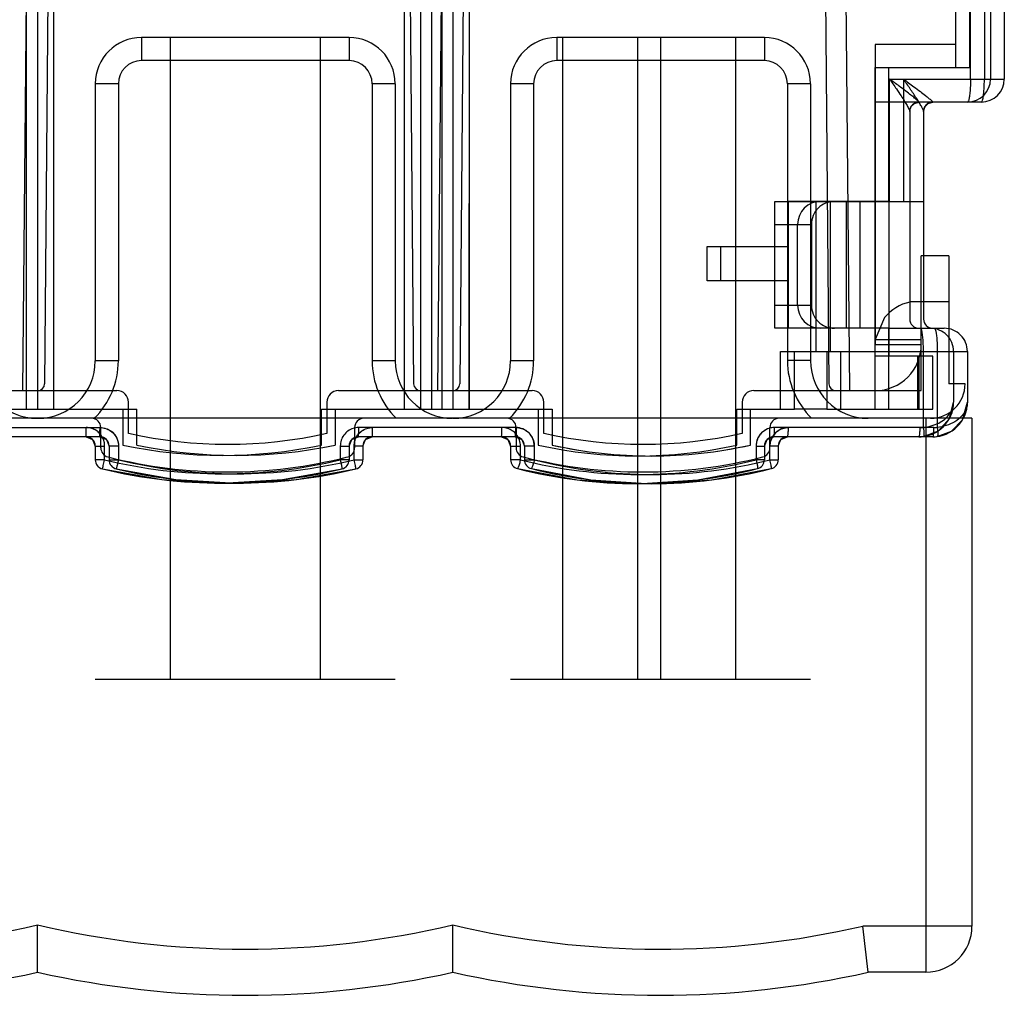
# Model space of a CAD drawing. Header units: millimetres. Extents: x 11.4 to 96.6, y 37.9 to 115.1.
# Tile 3 of 4: x 54 to 96.6, y 37.9 to 80.2. Entities that reach past the tile are written whole.
import ezdxf

# ---------------------------------------------------------------- set-up
doc = ezdxf.new("R2010")
doc.units = ezdxf.units.MM
doc.header["$LTSCALE"] = 9.928745
doc.layers.get('0').update_dxf_attribs({"linetype": 'CONTINUOUS'})
doc.layers.add('INTFCLR_14552', color=7, linetype='CONTINUOUS')
doc.layers.add('INTFCLR_40899', color=7, linetype='CONTINUOUS')

msp = doc.modelspace()

# ---------------------------------------------------------------- linework, layer by layer
at = {"color": 7}
for p, q in [((94.536, 79.131), (94.536, 114.131)), ((54.5, 111.631), (54.086, 64.131)), ((72.086, 64.131), (72.5, 111.631)), ((89.936, 64.131), (89.521, 111.631)), ((55.413, 107.353), (55.038, 64.428)), ((70.658, 107.353), (71.033, 64.428)), ((73.413, 107.353), (73.038, 64.428)), ((88.658, 107.353), (89.033, 64.431)), ((94.536, 79.131), (91.036, 79.131)), ((91.036, 79.131), (91.036, 66.131)), ((94.236, 69.971), (93.036, 69.971)), ((93.036, 64.131), (93.036, 69.971)), ((94.236, 69.971), (94.236, 64.431)), ((94.236, 67.971), (92.536, 67.971)), ((91.445, 67.299), (91.036, 66.351)), ((91.036, 66.351), (93.036, 66.351)), ((91.036, 66.131), (93.036, 66.131)), ((49.776, 64.131), (58.176, 64.131)), ((67.776, 64.131), (76.176, 64.131)), ((85.776, 64.131), (93.036, 64.131)), ((94.936, 64.431), (94.236, 64.431)), ((58.676, 62.28), (58.676, 63.631)), ((67.276, 63.631), (67.276, 62.28)), ((76.676, 62.28), (76.676, 63.631)), ((85.276, 63.631), (85.276, 62.28)), ((57.076, 62.931), (50.876, 62.931)), ((75.076, 62.931), (68.876, 62.931)), ((93.436, 62.931), (86.876, 62.931)), ((57.476, 61.649), (57.476, 62.531)), ((68.476, 62.531), (68.476, 61.649)), ((75.476, 62.531), (75.476, 61.649)), ((86.476, 61.649), (86.476, 62.531))]:
    msp.add_line(p, q, dxfattribs=at)
for centre, radius, start, end in [((92.984, 66.022), 2, 102.9722, 140.3262), ((91.036, 66.131), 2, 270, 360), ((54.738, 64.431), 0.3, 270, 359.5), ((58.176, 63.631), 0.5, 0, 90), ((67.776, 63.631), 0.5, 90, 180), ((71.333, 64.431), 0.3, 180.5, 270), ((72.738, 64.431), 0.3, 270, 359.5), ((76.176, 63.631), 0.5, 0, 90), ((85.776, 63.631), 0.5, 90, 180), ((89.333, 64.431), 0.3, 180.5, 270), ((93.436, 64.431), 1.5, 270, 360), ((57.076, 62.531), 0.4, 0, 90), ((68.876, 62.531), 0.4, 90, 180), ((75.076, 62.531), 0.4, 0, 90), ((86.876, 62.531), 0.4, 90, 180), ((62.976, 81.608), 19.8, 257.457, 282.543), ((80.976, 81.608), 19.8, 257.457, 282.543), ((57.876, 61.649), 0.4, 180, 255.6661), ((68.076, 61.649), 0.4, 284.3339, 360), ((75.876, 61.649), 0.4, 180, 255.6661), ((86.076, 61.649), 0.4, 284.3339, 360), ((62.976, 81.608), 21, 255.674, 284.326), ((80.976, 81.608), 21, 255.674, 284.326)]:
    msp.add_arc(centre, radius, start, end, dxfattribs=at)
at = {"layer": 'INTFCLR_14552', "color": 7}
for p, q in [((68.235, 79.431), (59.235, 79.431)), ((59.235, 79.431), (59.235, 78.431)), ((60.485, 79.431), (60.485, 51.631)), ((66.985, 79.431), (66.985, 51.631)), ((68.235, 79.431), (68.235, 78.431)), ((86.235, 79.431), (77.235, 79.431)), ((77.235, 79.431), (77.235, 78.431)), ((77.485, 79.431), (77.485, 51.631)), ((80.735, 79.431), (80.735, 51.631)), ((81.735, 79.431), (81.735, 51.631)), ((84.985, 79.431), (84.985, 51.631)), ((86.235, 79.431), (86.235, 78.431)), ((68.235, 78.431), (59.235, 78.431)), ((86.235, 78.431), (77.235, 78.431)), ((57.235, 77.431), (57.235, 65.421)), ((58.235, 77.431), (57.235, 77.431)), ((58.235, 77.431), (58.235, 65.421)), ((70.235, 77.431), (69.235, 77.431)), ((69.235, 77.431), (69.235, 65.421)), ((70.235, 77.431), (70.235, 65.421)), ((76.235, 77.431), (75.235, 77.431)), ((75.235, 77.431), (75.235, 65.421)), ((76.235, 77.431), (76.235, 65.421)), ((88.235, 77.431), (87.235, 77.431)), ((87.235, 77.431), (87.235, 65.431)), ((88.235, 77.431), (88.235, 65.431)), ((58.235, 65.421), (57.235, 65.421)), ((70.235, 65.421), (69.235, 65.421)), ((76.235, 65.421), (75.235, 65.421)), ((88.235, 65.431), (87.235, 65.431)), ((95.235, 62.931), (14.235, 62.931)), ((93.235, 62.931), (93.235, 38.931)), ((95.235, 62.931), (95.235, 40.931)), ((57.235, 51.631), (70.235, 51.631)), ((75.235, 51.631), (88.235, 51.631)), ((95.235, 40.931), (90.51, 40.931)), ((93.235, 38.931), (90.735, 38.931))]:
    msp.add_line(p, q, dxfattribs=at)
for centre, radius, start, end in [((59.235, 77.431), 2, 90, 180), ((68.235, 77.431), 2, 0, 90), ((77.235, 77.431), 2, 90, 180), ((86.235, 77.431), 2, 0, 90), ((59.235, 77.431), 1, 90.0005, 180), ((68.235, 77.431), 1, 0, 89.9995), ((77.235, 77.431), 1, 90.0005, 180), ((86.235, 77.431), 1, 0, 89.9995), ((54.725, 65.421), 2.49, 180, 270), ((54.745, 65.421), 2.49, 270, 360), ((54.745, 65.421), 3.49, 314.4807, 360), ((72.725, 65.421), 3.49, 179.9998, 225.5192), ((72.725, 65.421), 2.49, 180, 270), ((72.745, 65.421), 2.49, 270, 360), ((72.745, 65.421), 3.49, 314.4807, 360), ((90.735, 65.431), 3.5, 180, 225.5863), ((90.735, 65.431), 2.5, 180, 270), ((45.735, 78.931), 39, 256.6576, 283.3424), ((63.735, 78.931), 39, 256.6576, 283.3424), ((81.735, 78.931), 39, 256.6576, 283.0028), ((-623.984, -40.473), 719.117, 6.339468, 6.499824), ((93.235, 40.931), 2, 270, 360), ((45.735, 78.931), 41, 257.3196, 282.6804), ((63.735, 78.931), 41, 257.3196, 282.6804), ((81.735, 78.931), 41, 257.3196, 282.6804)]:
    msp.add_arc(centre, radius, start, end, dxfattribs=at)
for points in [[(54.735, 38.931), (54.735, 38.955), (54.735, 39.052), (54.735, 39.267), (54.735, 39.599), (54.735, 40.01), (54.735, 40.479), (54.735, 40.807), (54.735, 40.984)], [(72.735, 38.931), (72.735, 38.955), (72.735, 39.052), (72.735, 39.267), (72.735, 39.599), (72.735, 40.01), (72.735, 40.479), (72.735, 40.807), (72.735, 40.984)]]:
    msp.add_open_spline(points, degree=3, knots=[0, 0, 0, 0, 0.035028, 0.142338, 0.313412, 0.520743, 0.742379, 1, 1, 1, 1], dxfattribs=at)
at = {"layer": 'INTFCLR_40899', "color": 7}
for p, q in [((54.239, 112.631), (54.239, 63.331)), ((71.812, 112.631), (71.812, 63.331)), ((72.258, 112.631), (72.258, 63.331)), ((54.736, 106.981), (54.736, 63.331)), ((71.336, 106.981), (71.336, 63.331)), ((72.736, 106.981), (72.736, 63.331)), ((55.436, 63.331), (55.436, 94.631)), ((70.636, 63.331), (70.636, 94.631)), ((73.446, 94.633), (73.425, 63.332)), ((73.436, 94.631), (73.436, 63.331)), ((95.172, 77.631), (95.172, 81.631)), ((95.172, 77.631), (95.172, 81.631)), ((95.772, 81.631), (95.772, 77.631)), ((95.772, 81.631), (95.772, 77.631)), ((96.036, 81.631), (96.036, 77.631)), ((96.636, 81.631), (96.636, 77.631)), ((94.536, 78.131), (94.536, 81.131)), ((95.135, 78.13), (95.137, 81.13)), ((95.136, 78.131), (95.136, 81.131)), ((91.036, 78.131), (95.136, 78.131)), ((91.036, 72.331), (91.036, 78.131)), ((91.634, 72.33), (91.637, 78.132)), ((91.636, 72.331), (91.636, 78.131)), ((91.637, 78.132), (95.135, 78.13)), ((91.661, 77.631), (95.772, 77.631)), ((91.661, 72.331), (91.661, 77.631)), ((91.661, 72.331), (91.661, 77.631)), ((92.261, 77.631), (92.261, 72.331)), ((92.261, 77.631), (92.261, 72.331)), ((95.772, 77.631), (96.636, 77.631)), ((95.636, 76.631), (91.036, 76.631)), ((92.536, 76.242), (92.536, 67.231)), ((93.136, 76.242), (93.136, 67.231)), ((86.686, 72.331), (92.261, 72.331)), ((86.686, 70.381), (86.686, 72.331)), ((87.285, 70.38), (87.286, 72.331)), ((87.286, 70.381), (87.286, 72.331)), ((88.486, 65.831), (88.486, 72.331)), ((88.486, 65.831), (88.486, 72.331)), ((89.086, 72.331), (89.086, 65.831)), ((89.086, 72.331), (89.086, 65.831)), ((89.786, 72.331), (89.786, 66.831)), ((90.386, 66.831), (90.386, 72.331)), ((91.036, 66.831), (91.036, 72.331)), ((91.636, 72.331), (91.636, 66.831)), ((92.261, 72.331), (93.136, 72.331)), ((86.686, 71.331), (88.275, 71.331)), ((87.675, 67.831), (87.675, 71.331)), ((88.275, 71.331), (88.275, 67.831)), ((83.752, 70.381), (87.286, 70.381)), ((83.752, 68.881), (83.752, 70.381)), ((84.352, 68.882), (84.353, 70.382)), ((84.352, 68.881), (84.352, 70.381)), ((84.353, 70.382), (87.285, 70.38)), ((86.686, 68.881), (86.686, 70.381)), ((87.286, 68.881), (87.286, 70.381)), ((87.286, 68.882), (83.752, 68.881)), ((86.686, 66.831), (86.686, 68.881)), ((87.285, 66.831), (87.286, 68.88)), ((87.286, 66.831), (87.286, 68.881)), ((86.686, 67.831), (88.275, 67.831)), ((91.636, 66.832), (86.686, 66.831)), ((91.035, 63.331), (91.036, 66.831)), ((91.636, 66.832), (94.036, 66.831)), ((91.636, 63.331), (91.636, 66.831)), ((86.936, 65.831), (93.731, 65.831)), ((86.936, 63.331), (86.936, 65.831)), ((87.535, 63.33), (87.536, 65.832)), ((87.536, 63.331), (87.536, 65.831)), ((88.936, 65.831), (88.936, 63.331)), ((89.536, 65.83), (89.535, 63.332)), ((89.536, 65.831), (89.536, 63.331)), ((93.131, 62.54), (93.131, 65.831)), ((93.131, 62.54), (93.131, 65.831)), ((93.731, 65.831), (95.036, 65.831)), ((93.731, 65.831), (93.731, 62.54)), ((93.731, 65.831), (93.731, 62.54)), ((94.436, 65.831), (94.436, 63.631)), ((95.036, 65.831), (95.036, 63.631)), ((93.536, 65.631), (91.035, 65.631)), ((92.876, 65.631), (92.876, 63.331)), ((92.936, 65.631), (92.936, 63.331)), ((93.536, 63.331), (93.536, 65.631)), ((49.036, 63.331), (59.036, 63.331)), ((58.436, 63.331), (58.436, 61.77)), ((59.036, 61.77), (59.036, 63.331)), ((67.036, 63.331), (77.036, 63.332)), ((67.036, 61.77), (67.036, 63.331)), ((67.636, 63.331), (67.636, 61.77)), ((76.436, 63.331), (76.436, 61.77)), ((77.036, 63.33), (77.035, 61.77)), ((77.036, 63.331), (77.036, 61.77)), ((85.036, 63.331), (87.535, 63.331)), ((85.036, 61.77), (85.036, 63.331)), ((85.635, 61.77), (85.636, 63.331)), ((85.636, 61.77), (85.636, 63.331)), ((88.936, 63.331), (87.535, 63.331)), ((88.936, 63.331), (91.635, 63.332)), ((91.635, 63.332), (93.536, 63.331)), ((50.631, 62.531), (57.44, 62.531)), ((75.464, 62.531), (68.655, 62.531)), ((93.587, 62.531), (86.679, 62.531)), ((57.436, 62.131), (50.636, 62.131)), ((75.436, 62.131), (68.636, 62.131)), ((93.536, 62.131), (86.636, 62.131)), ((57.236, 61.731), (57.641, 61.731)), ((57.236, 61.731), (57.236, 61.13)), ((57.641, 61.13), (57.641, 61.731)), ((57.641, 61.13), (57.641, 61.731)), ((58.241, 61.731), (57.836, 61.731)), ((57.836, 61.731), (57.836, 61.13)), ((58.241, 61.731), (58.241, 61.13)), ((58.241, 61.731), (58.241, 61.13)), ((67.854, 61.731), (68.236, 61.731)), ((67.854, 61.731), (67.854, 61.13)), ((67.854, 61.731), (67.854, 61.13)), ((68.236, 61.731), (68.236, 61.13)), ((68.836, 61.731), (68.454, 61.731)), ((68.454, 61.13), (68.454, 61.731)), ((68.454, 61.13), (68.454, 61.731)), ((68.836, 61.731), (68.836, 61.13)), ((75.236, 61.731), (75.664, 61.731)), ((75.236, 61.731), (75.236, 61.139)), ((75.664, 61.139), (75.664, 61.731)), ((75.664, 61.139), (75.664, 61.731)), ((76.264, 61.731), (75.836, 61.731)), ((75.836, 61.731), (75.836, 61.139)), ((76.264, 61.731), (76.264, 61.139)), ((76.264, 61.731), (76.264, 61.139)), ((85.878, 61.731), (86.236, 61.731)), ((85.878, 61.731), (85.878, 61.139)), ((85.878, 61.731), (85.878, 61.139)), ((86.236, 61.731), (86.236, 61.139)), ((86.836, 61.731), (86.478, 61.731)), ((86.478, 61.139), (86.478, 61.731)), ((86.478, 61.139), (86.478, 61.731)), ((86.836, 61.731), (86.836, 61.139)), ((57.641, 61.13), (57.236, 61.13)), ((57.836, 61.13), (58.241, 61.13)), ((68.236, 61.13), (67.854, 61.13)), ((68.454, 61.13), (68.836, 61.13)), ((75.664, 61.139), (75.236, 61.139)), ((75.836, 61.139), (76.264, 61.139)), ((86.236, 61.139), (85.878, 61.139)), ((86.477, 61.139), (86.836, 61.139))]:
    msp.add_line(p, q, dxfattribs=at)
for points in [[(92.536, 76.231), (92.589, 76.432), (92.736, 76.578), (92.936, 76.631)], [(93.136, 76.231), (93.189, 76.432), (93.336, 76.577), (93.536, 76.631)], [(93.131, 62.144), (93.782, 62.393), (94.255, 62.917), (94.436, 63.63)], [(93.731, 62.144), (94.349, 62.371), (94.827, 62.867), (95.036, 63.631)], [(56.836, 62.131), (57.118, 62.014), (57.236, 61.731)], [(57.436, 62.131), (57.718, 62.014), (57.836, 61.731)], [(68.236, 61.731), (68.352, 62.013), (68.636, 62.131)], [(68.836, 61.731), (68.953, 62.014), (69.236, 62.131)], [(74.836, 62.131), (75.119, 62.013), (75.236, 61.731)], [(75.436, 62.131), (75.719, 62.013), (75.836, 61.731)], [(86.236, 61.731), (86.351, 62.012), (86.636, 62.131)], [(86.836, 61.731), (86.951, 62.012), (87.236, 62.131)], [(92.936, 62.131), (93.033, 62.134), (93.131, 62.144)], [(93.536, 62.131), (93.633, 62.134), (93.731, 62.144)], [(57.542, 60.741), (60.12, 60.28), (62.736, 60.125)], [(58.142, 60.741), (60.72, 60.28), (63.336, 60.125)], [(62.736, 60.125), (65.35, 60.28), (67.929, 60.741)], [(63.336, 60.125), (65.95, 60.28), (68.529, 60.741)], [(75.536, 60.752), (78.115, 60.262), (80.736, 60.098)], [(76.136, 60.752), (78.715, 60.262), (81.336, 60.098)], [(80.736, 60.098), (83.354, 60.262), (85.935, 60.752)], [(81.336, 60.098), (83.954, 60.262), (86.535, 60.752)]]:
    msp.add_lwpolyline(points, dxfattribs=at)
for centre, radius, start, end in [((95.036, 77.631), 1, 270, 360), ((95.636, 77.631), 1, 270, 360), ((92.936, 76.231), 0.4, 90, 180), ((93.536, 76.231), 0.4, 89.9919, 180.0105), ((92.936, 67.231), 0.4, 179.9904, 269.9537), ((93.536, 67.231), 0.4, 179.9919, 270.0105), ((93.436, 65.831), 1, 0, 90.0009), ((94.036, 65.831), 1, 0, 90.0002), ((92.936, 63.631), 1.5, 270, 360), ((93.536, 63.631), 1.5, 270, 360), ((75.464, 61.731), 0.8, 0.0226, 90.0598), ((86.678, 61.73), 0.8, 89.9523, 179.9671), ((87.278, 61.73), 0.801, 89.9611, 179.9585), ((92.987, 63.64), 1.11, 270.0293, 277.4461), ((92.987, 63.634), 1.103, 269.9972, 277.4546), ((93.587, 63.637), 1.106, 270.0189, 277.4578), ((93.587, 63.634), 1.103, 270.0012, 277.4609), ((56.836, 61.731), 0.4, 0, 90), ((57.436, 61.731), 0.4, 0, 90), ((68.636, 61.731), 0.4, 90, 180), ((69.236, 61.731), 0.4, 90, 180), ((74.836, 61.731), 0.4, 0, 90), ((75.436, 61.731), 0.4, 0, 90), ((86.636, 61.731), 0.4, 90, 180), ((87.236, 61.731), 0.4, 90, 180), ((62.736, 82.325), 21, 258.1844, 281.8156), ((63.336, 82.325), 21, 258.1844, 281.8156), ((80.736, 81.098), 19.8, 257.457, 282.543), ((81.338, 81.133), 19.835, 257.4698, 269.9923), ((81.336, 81.098), 19.8, 257.457, 282.543), ((81.342, 81.05), 19.752, 269.9823, 282.5544), ((57.636, 61.13), 0.4, 180, 256.4696), ((62.747, 82.382), 21.856, 256.4879, 283.5121), ((58.236, 61.13), 0.4, 179.999, 256.4706), ((63.347, 82.382), 21.856, 256.4879, 283.5121), ((67.836, 61.13), 0.4, 283.5293, 0.001), ((68.436, 61.13), 0.4, 283.5326, 360), ((75.636, 61.139), 0.4, 180, 255.6637), ((80.771, 81.151), 20.653, 255.6844, 284.3156), ((76.236, 61.139), 0.4, 179.9989, 255.6662), ((81.371, 81.151), 20.653, 255.6844, 284.3156), ((85.836, 61.139), 0.4, 284.3337, 0.0009), ((86.436, 61.139), 0.4, 284.341, 360), ((62.736, 82.325), 22.2, 256.4706, 283.5294), ((63.336, 82.325), 22.2, 256.4706, 283.5294), ((80.736, 81.098), 21, 255.6661, 284.3339), ((81.336, 81.098), 21, 255.6661, 284.3339)]:
    msp.add_arc(centre, radius, start, end, dxfattribs=at)
for centre, major_axis, start_param, end_param in [((88.675, 71.331), (0, 1), 0, 1.570796), ((89.275, 71.331), (1, 0), 1.570796, 3.141593), ((88.675, 67.831), (0, 1), -4.712389, -3.141593), ((89.275, 67.831), (1, 0), -3.141593, -1.570796)]:
    msp.add_ellipse(centre, major_axis=major_axis, ratio=1, start_param=start_param, end_param=end_param, dxfattribs=at)
for points, knots in [([(91.661, 77.631), (91.76, 77.489), (91.929, 77.248), (92.146, 76.926), (92.3, 76.685), (92.421, 76.49), (92.493, 76.351), (92.536, 76.269), (92.536, 76.242)], [0, 0, 0, 0, 0.316412, 0.535919, 0.708301, 0.839239, 0.951493, 1, 1, 1, 1]), ([(92.929, 76.639), (92.923, 76.662), (92.849, 76.715), (92.745, 76.818), (92.568, 76.954), (92.347, 77.126), (92.037, 77.357), (91.802, 77.53), (91.661, 77.631)], [0, 0, 0, 0, 0.045211, 0.153322, 0.282901, 0.454991, 0.677501, 1, 1, 1, 1]), ([(92.261, 77.631), (92.413, 77.522), (92.66, 77.34), (92.978, 77.102), (93.191, 76.937), (93.35, 76.809), (93.456, 76.718), (93.514, 76.661), (93.529, 76.639)], [0, 0, 0, 0, 0.349416, 0.569484, 0.740036, 0.850385, 0.950023, 1, 1, 1, 1]), ([(93.136, 76.242), (93.136, 76.247), (93.134, 76.257), (93.126, 76.283), (93.107, 76.325), (93.077, 76.384), (93.038, 76.454), (92.993, 76.533), (92.921, 76.65), (92.822, 76.807), (92.693, 77.004), (92.555, 77.209), (92.41, 77.419), (92.311, 77.56), (92.261, 77.631)], [0, 0, 0, 0, 0.007945, 0.018991, 0.049837, 0.090902, 0.14021, 0.195905, 0.25686, 0.390739, 0.535018, 0.686171, 0.841711, 1, 1, 1, 1]), ([(95.172, 77.631), (95.172, 77.531), (95.168, 77.337), (95.152, 77.071), (95.122, 76.845), (95.095, 76.716), (95.057, 76.631), (95.036, 76.631)], [0, 0, 0, 0, 0.293328, 0.566539, 0.788859, 0.935983, 1, 1, 1, 1]), ([(95.732, 76.924), (95.742, 76.993), (95.756, 77.142), (95.769, 77.378), (95.772, 77.545), (95.772, 77.631)], [0, 0, 0, 0, 0.293851, 0.634724, 1, 1, 1, 1]), ([(95.636, 76.631), (95.652, 76.631), (95.685, 76.686), (95.709, 76.78), (95.725, 76.87), (95.732, 76.924)], [0, 0, 0, 0, 0.155597, 0.488777, 1, 1, 1, 1]), ([(92.536, 76.242), (92.536, 76.292), (92.558, 76.394), (92.642, 76.529), (92.777, 76.615), (92.879, 76.638), (92.929, 76.639)], [0, 0, 0, 0, 0.24169, 0.49869, 0.756526, 1, 1, 1, 1]), ([(92.929, 76.639), (92.93, 76.637), (92.931, 76.634), (92.934, 76.631), (92.936, 76.631)], [0, 0, 0, 0, 0.640697, 1, 1, 1, 1]), ([(93.529, 76.639), (93.479, 76.638), (93.377, 76.615), (93.242, 76.529), (93.158, 76.394), (93.136, 76.292), (93.136, 76.242)], [0, 0, 0, 0, 0.243478, 0.501314, 0.758313, 1, 1, 1, 1]), ([(93.536, 76.631), (93.534, 76.631), (93.531, 76.634), (93.53, 76.637), (93.529, 76.639)], [0, 0, 0, 0, 0.35902, 1, 1, 1, 1]), ([(89.086, 72.331), (88.887, 72.331), (88.488, 72.33), (87.888, 72.331), (87.487, 72.331), (87.286, 72.331)], [0, 0, 0, 0, 0.331369, 0.66483, 1, 1, 1, 1]), ([(91.634, 72.33), (91.349, 72.33), (90.781, 72.331), (89.932, 72.331), (89.367, 72.331), (89.086, 72.331)], [0, 0, 0, 0, 0.335253, 0.668452, 1, 1, 1, 1]), ([(91.636, 66.83), (91.636, 66.566), (91.635, 66.167), (91.635, 65.767), (91.635, 65.631)], [0, 0, 0, 0, 0.659575, 1, 1, 1, 1]), ([(93.131, 65.831), (93.131, 65.934), (93.127, 66.127), (93.111, 66.391), (93.084, 66.614), (93.058, 66.741), (93.023, 66.831), (93.001, 66.831)], [0, 0, 0, 0, 0.30172, 0.566607, 0.78523, 0.934445, 1, 1, 1, 1]), ([(93.601, 66.831), (93.622, 66.831), (93.656, 66.749), (93.681, 66.627), (93.71, 66.408), (93.726, 66.139), (93.731, 65.937), (93.731, 65.831)], [0, 0, 0, 0, 0.061671, 0.198536, 0.41132, 0.686954, 1, 1, 1, 1]), ([(91.635, 63.33), (91.635, 63.558), (91.636, 64.144), (91.636, 64.911), (91.636, 65.449), (91.636, 65.631)], [0, 0, 0, 0, 0.297546, 0.763273, 1, 1, 1, 1]), ([(93.131, 62.54), (93.244, 62.55), (93.472, 62.593), (93.787, 62.712), (94.061, 62.887), (94.263, 63.098), (94.401, 63.349), (94.436, 63.531), (94.436, 63.631)], [0, 0, 0, 0, 0.184539, 0.3726, 0.541315, 0.706909, 0.83899, 1, 1, 1, 1]), ([(95.036, 63.631), (95.036, 63.521), (94.99, 63.309), (94.801, 63.011), (94.503, 62.767), (94.125, 62.606), (93.86, 62.55), (93.731, 62.54)], [0, 0, 0, 0, 0.178126, 0.339827, 0.564215, 0.789847, 1, 1, 1, 1]), ([(56.836, 62.131), (56.836, 62.131), (56.836, 62.132), (56.836, 62.133), (56.836, 62.135), (56.836, 62.139), (56.836, 62.143), (56.837, 62.15), (56.837, 62.162), (56.837, 62.178), (56.838, 62.198), (56.838, 62.222), (56.839, 62.26), (56.839, 62.314), (56.839, 62.384), (56.84, 62.457), (56.84, 62.506), (56.84, 62.531)], [0, 0, 0, 0, 0.001268, 0.004835, 0.010729, 0.018939, 0.029449, 0.042245, 0.074628, 0.115953, 0.16609, 0.224903, 0.292258, 0.450144, 0.629104, 0.816577, 1, 1, 1, 1]), ([(57.641, 61.731), (57.641, 61.794), (57.625, 61.922), (57.555, 62.109), (57.438, 62.276), (57.277, 62.411), (57.076, 62.506), (56.922, 62.531), (56.84, 62.531)], [0, 0, 0, 0, 0.151071, 0.305533, 0.472986, 0.634155, 0.803066, 1, 1, 1, 1]), ([(57.641, 61.731), (57.64, 61.815), (57.614, 61.983), (57.498, 62.209), (57.318, 62.388), (57.092, 62.504), (56.923, 62.53), (56.84, 62.531)], [0, 0, 0, 0, 0.200663, 0.400345, 0.599714, 0.799376, 1, 1, 1, 1]), ([(57.436, 62.131), (57.436, 62.131), (57.436, 62.132), (57.436, 62.133), (57.436, 62.135), (57.436, 62.139), (57.436, 62.143), (57.437, 62.15), (57.437, 62.162), (57.437, 62.178), (57.438, 62.198), (57.438, 62.222), (57.439, 62.26), (57.439, 62.314), (57.439, 62.384), (57.44, 62.457), (57.44, 62.506), (57.44, 62.531)], [0, 0, 0, 0, 0.001268, 0.004835, 0.010729, 0.018939, 0.029449, 0.042245, 0.074628, 0.115954, 0.16609, 0.224903, 0.292258, 0.450145, 0.629105, 0.816577, 1, 1, 1, 1]), ([(57.44, 62.531), (57.534, 62.531), (57.723, 62.497), (57.989, 62.341), (58.19, 62.077), (58.241, 61.846), (58.241, 61.731)], [0, 0, 0, 0, 0.226273, 0.450995, 0.72435, 1, 1, 1, 1]), ([(57.44, 62.531), (57.523, 62.53), (57.691, 62.503), (57.918, 62.388), (58.098, 62.208), (58.213, 61.981), (58.24, 61.814), (58.241, 61.731)], [0, 0, 0, 0, 0.199803, 0.400363, 0.60082, 0.801016, 1, 1, 1, 1]), ([(68.655, 62.531), (68.572, 62.53), (68.403, 62.504), (68.176, 62.389), (67.996, 62.208), (67.881, 61.982), (67.855, 61.814), (67.854, 61.731)], [0, 0, 0, 0, 0.20046, 0.400797, 0.600749, 0.800623, 1, 1, 1, 1]), ([(68.454, 61.731), (68.454, 61.818), (68.482, 61.989), (68.601, 62.216), (68.78, 62.39), (69.003, 62.504), (69.17, 62.531), (69.255, 62.531)], [0, 0, 0, 0, 0.207587, 0.406985, 0.604896, 0.794937, 1, 1, 1, 1]), ([(68.454, 61.731), (68.455, 61.814), (68.481, 61.982), (68.596, 62.209), (68.777, 62.389), (69.004, 62.504), (69.172, 62.53), (69.255, 62.531)], [0, 0, 0, 0, 0.199784, 0.399904, 0.599879, 0.799996, 1, 1, 1, 1]), ([(68.636, 62.131), (68.636, 62.131), (68.638, 62.134), (68.639, 62.139), (68.641, 62.149), (68.643, 62.162), (68.645, 62.179), (68.647, 62.208), (68.65, 62.252), (68.652, 62.314), (68.654, 62.384), (68.655, 62.457), (68.655, 62.506), (68.655, 62.531)], [0, 0, 0, 0, 0.006475, 0.021281, 0.045033, 0.077723, 0.119253, 0.169498, 0.295592, 0.453015, 0.631207, 0.817695, 1, 1, 1, 1]), ([(69.236, 62.131), (69.236, 62.131), (69.238, 62.134), (69.239, 62.139), (69.241, 62.149), (69.243, 62.162), (69.245, 62.179), (69.247, 62.208), (69.25, 62.252), (69.252, 62.314), (69.254, 62.384), (69.255, 62.457), (69.255, 62.506), (69.255, 62.531)], [0, 0, 0, 0, 0.006475, 0.021281, 0.045033, 0.077723, 0.119253, 0.169498, 0.295591, 0.453015, 0.631206, 0.817695, 1, 1, 1, 1]), ([(74.836, 62.131), (74.837, 62.131), (74.839, 62.134), (74.841, 62.139), (74.844, 62.148), (74.847, 62.168), (74.852, 62.201), (74.856, 62.251), (74.859, 62.312), (74.861, 62.382), (74.863, 62.456), (74.863, 62.506), (74.863, 62.531)], [0, 0, 0, 0, 0.007662, 0.0227, 0.046225, 0.078418, 0.168821, 0.293639, 0.450416, 0.628715, 0.816072, 1, 1, 1, 1]), ([(75.664, 61.731), (75.664, 61.817), (75.633, 62.002), (75.504, 62.235), (75.318, 62.402), (75.106, 62.506), (74.947, 62.531), (74.863, 62.531)], [0, 0, 0, 0, 0.2068, 0.441237, 0.624021, 0.798596, 1, 1, 1, 1]), ([(75.436, 62.131), (75.437, 62.131), (75.439, 62.134), (75.441, 62.139), (75.444, 62.148), (75.447, 62.168), (75.452, 62.201), (75.456, 62.251), (75.459, 62.312), (75.461, 62.382), (75.463, 62.456), (75.463, 62.506), (75.463, 62.531)], [0, 0, 0, 0, 0.007661, 0.022699, 0.046224, 0.078417, 0.16882, 0.293638, 0.450415, 0.628715, 0.816072, 1, 1, 1, 1]), ([(75.464, 62.531), (75.547, 62.53), (75.715, 62.503), (75.943, 62.388), (76.123, 62.208), (76.237, 61.981), (76.264, 61.814), (76.264, 61.731)], [0, 0, 0, 0, 0.200245, 0.400763, 0.600948, 0.800924, 1, 1, 1, 1]), ([(86.679, 62.531), (86.596, 62.53), (86.427, 62.504), (86.2, 62.388), (86.02, 62.208), (85.905, 61.981), (85.879, 61.814), (85.878, 61.731)], [0, 0, 0, 0, 0.200605, 0.401141, 0.601327, 0.801221, 1, 1, 1, 1]), ([(86.478, 61.731), (86.479, 61.814), (86.505, 61.981), (86.62, 62.208), (86.8, 62.389), (87.028, 62.504), (87.196, 62.53), (87.279, 62.531)], [0, 0, 0, 0, 0.199179, 0.399248, 0.599408, 0.799742, 1, 1, 1, 1]), ([(86.636, 62.131), (86.637, 62.131), (86.64, 62.133), (86.646, 62.143), (86.653, 62.165), (86.661, 62.202), (86.667, 62.252), (86.672, 62.314), (86.677, 62.408), (86.679, 62.481), (86.679, 62.531)], [0, 0, 0, 0, 0.010714, 0.027799, 0.086288, 0.178472, 0.303859, 0.459734, 0.635862, 1, 1, 1, 1]), ([(87.236, 62.131), (87.237, 62.131), (87.24, 62.133), (87.246, 62.143), (87.253, 62.165), (87.261, 62.202), (87.267, 62.252), (87.272, 62.314), (87.277, 62.408), (87.279, 62.481), (87.279, 62.531)], [0, 0, 0, 0, 0.010714, 0.027799, 0.086288, 0.178472, 0.303859, 0.459734, 0.635862, 1, 1, 1, 1]), ([(92.936, 62.131), (92.94, 62.131), (92.945, 62.138), (92.95, 62.149), (92.958, 62.168), (92.965, 62.202), (92.973, 62.252), (92.979, 62.314), (92.985, 62.408), (92.987, 62.481), (92.987, 62.531)], [0, 0, 0, 0, 0.029654, 0.055444, 0.08936, 0.181887, 0.307092, 0.462397, 0.637721, 1, 1, 1, 1]), ([(93.131, 62.54), (93.137, 62.492), (93.144, 62.42), (93.15, 62.327), (93.152, 62.266), (93.151, 62.216), (93.147, 62.183), (93.143, 62.163), (93.139, 62.152), (93.134, 62.144), (93.131, 62.144)], [0, 0, 0, 0, 0.363595, 0.538795, 0.693759, 0.818604, 0.910828, 0.944632, 0.970346, 1, 1, 1, 1]), ([(93.536, 62.131), (93.54, 62.131), (93.545, 62.138), (93.55, 62.149), (93.558, 62.168), (93.565, 62.202), (93.573, 62.252), (93.579, 62.314), (93.585, 62.408), (93.587, 62.481), (93.587, 62.531)], [0, 0, 0, 0, 0.029654, 0.055444, 0.08936, 0.181888, 0.307094, 0.4624, 0.637724, 1, 1, 1, 1]), ([(93.731, 62.54), (93.737, 62.492), (93.744, 62.42), (93.75, 62.328), (93.752, 62.267), (93.751, 62.216), (93.747, 62.183), (93.743, 62.163), (93.739, 62.152), (93.734, 62.144), (93.731, 62.144)], [0, 0, 0, 0, 0.362748, 0.537797, 0.692809, 0.817888, 0.910429, 0.944383, 0.970222, 1, 1, 1, 1]), ([(57.546, 60.751), (57.548, 60.768), (57.565, 60.813), (57.583, 60.897), (57.611, 61.007), (57.631, 61.087), (57.641, 61.13)], [0, 0, 0, 0, 0.131947, 0.361005, 0.661664, 1, 1, 1, 1]), ([(58.241, 61.13), (58.233, 61.097), (58.217, 61.032), (58.194, 60.94), (58.18, 60.882), (58.173, 60.855)], [0, 0, 0, 0, 0.365772, 0.706992, 1, 1, 1, 1]), ([(67.854, 61.13), (67.862, 61.097), (67.877, 61.033), (67.897, 60.942), (67.909, 60.884), (67.914, 60.857)], [0, 0, 0, 0, 0.36652, 0.707581, 1, 1, 1, 1]), ([(68.53, 60.752), (68.533, 60.769), (68.52, 60.816), (68.507, 60.899), (68.483, 61.008), (68.463, 61.088), (68.454, 61.13)], [0, 0, 0, 0, 0.134102, 0.363216, 0.662223, 1, 1, 1, 1]), ([(75.664, 61.139), (75.655, 61.113), (75.642, 61.051), (75.618, 60.962), (75.591, 60.877), (75.569, 60.811), (75.552, 60.775), (75.547, 60.761)], [0, 0, 0, 0, 0.211597, 0.474387, 0.698854, 0.887997, 1, 1, 1, 1]), ([(76.264, 61.139), (76.256, 61.105), (76.239, 61.04), (76.213, 60.948), (76.194, 60.889), (76.186, 60.863)], [0, 0, 0, 0, 0.364648, 0.705991, 1, 1, 1, 1]), ([(85.878, 61.139), (85.886, 61.106), (85.901, 61.043), (85.92, 60.953), (85.93, 60.895), (85.934, 60.869)], [0, 0, 0, 0, 0.36703, 0.70786, 1, 1, 1, 1]), ([(86.541, 60.765), (86.546, 60.782), (86.538, 60.831), (86.528, 60.915), (86.507, 61.022), (86.487, 61.098), (86.477, 61.139)], [0, 0, 0, 0, 0.143468, 0.375578, 0.670356, 1, 1, 1, 1]), ([(57.542, 60.741), (57.543, 60.741), (57.543, 60.748), (57.547, 60.749), (57.549, 60.75)], [0, 0, 0, 0, 0.424531, 1, 1, 1, 1]), ([(58.173, 60.855), (58.168, 60.834), (58.161, 60.796), (58.145, 60.77), (58.146, 60.74), (58.142, 60.741)], [0, 0, 0, 0, 0.542134, 0.88325, 1, 1, 1, 1]), ([(67.914, 60.857), (67.918, 60.836), (67.927, 60.8), (67.927, 60.769), (67.934, 60.743), (67.929, 60.741)], [0, 0, 0, 0, 0.538425, 0.878165, 1, 1, 1, 1]), ([(68.529, 60.741), (68.531, 60.742), (68.531, 60.747), (68.53, 60.75), (68.53, 60.752)], [0, 0, 0, 0, 0.476579, 1, 1, 1, 1]), ([(75.536, 60.752), (75.539, 60.751), (75.543, 60.755), (75.546, 60.759), (75.547, 60.761)], [0, 0, 0, 0, 0.496812, 1, 1, 1, 1]), ([(76.186, 60.863), (76.179, 60.842), (76.167, 60.805), (76.152, 60.775), (76.142, 60.75), (76.136, 60.752)], [0, 0, 0, 0, 0.532583, 0.87129, 1, 1, 1, 1]), ([(85.934, 60.869), (85.937, 60.848), (85.941, 60.812), (85.943, 60.778), (85.94, 60.753), (85.935, 60.752)], [0, 0, 0, 0, 0.523048, 0.85846, 1, 1, 1, 1]), ([(86.535, 60.752), (86.537, 60.752), (86.54, 60.758), (86.54, 60.763), (86.54, 60.765)], [0, 0, 0, 0, 0.543428, 1, 1, 1, 1])]:
    msp.add_open_spline(points, degree=3, knots=knots, dxfattribs=at)

doc.saveas('drawing.dxf')
